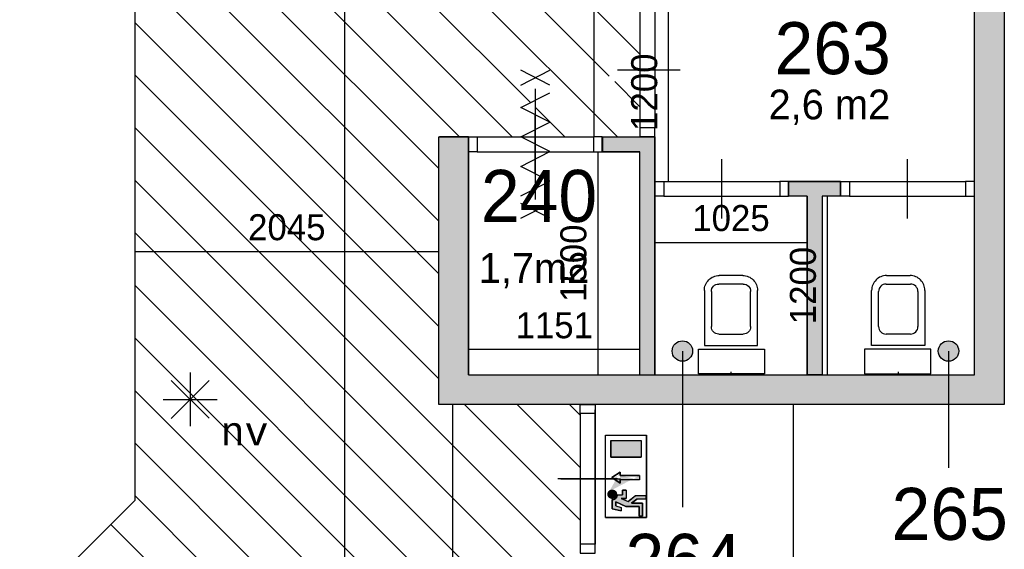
# Model space of a CAD drawing. Extents: x 393774 to 561444, y -100020 to -6220.
# Tile 25 of 47: x 543127 to 549745, y -75792 to -72230. Entities that reach past the tile are written whole.
import ezdxf
from ezdxf.enums import TextEntityAlignment as Align

# ---------------------------------------------------------------- set-up
doc = ezdxf.new("R2010")
doc.units = 0
doc.header["$MEASUREMENT"] = 0
doc.header["$PDMODE"] = 35
doc.header["$PDSIZE"] = -0.5
doc.layers.get('0').update_dxf_attribs({"linetype": 'CONTINUOUS'})
doc.layers.get('DEFPOINTS').update_dxf_attribs({"linetype": 'CONTINUOUS'})
for name, color, linetype in [('AA$1A---_ARCEER', 252, 'CONTINUOUS'), ('AL22----_BINNENWAND', 252, 'CONTINUOUS'), ('AL32----_BINNENKOZIJN', 252, 'CONTINUOUS'), ('AL74----_INRSANITAIR', 252, 'CONTINUOUS'), ('AM$1A---_MAATVOERING', 252, 'CONTINUOUS'), ('Brandweer', 252, 'CONTINUOUS'), ('COMPARTIMENTERING', 252, 'CONTINUOUS'), ('LAYER01', 252, 'CONTINUOUS'), ('M2', 252, 'CONTINUOUS')]:
    doc.layers.add(name, color=color, linetype=linetype)
doc.styles.add('B-01', font='b-gbp')
doc.styles.add('MONOTXT', font='MONOTXT')
doc.dimstyles.new('BBA_STAND', dxfattribs={"dimtxt": 175, "dimasz": 1, "dimexe": 1, "dimexo": 0.001, "dimgap": 75, "dimtad": 1, "dimdec": 0, "dimzin": 0, "dimdsep": 46, "dimtxsty": 'B-01', "dimblk": 'NONE', "dimblk1": 'NONE', "dimblk2": 'PIJL1', "dimcen": 1, "dimse1": 1, "dimse2": 1, "dimclrd": 256, "dimclre": 1, "dimclrt": 256, "dimadec": 0, "dimazin": 0, "dimtfac": 1, "dimtdec": 0, "dimtmove": 0, "dimatfit": 0, "dimldrblk": 'PIJL1', "dimfxl": 1, "dimtolj": 1, "dimtzin": 0, "dimarcsym": 0})

# ---------------------------------------------------------------- blocks, each defined once
blk = doc.blocks.new('*D122')
at = {"layer": 'AM$1A---_MAATVOERING', "lineweight": -2, "transparency": 16777216}
blk.add_line((554648.9, -60370.1), (554648.9, -77370.1), dxfattribs=at)
at = {"layer": 'DEFPOINTS', "color": 0, "transparency": 16777216}
for p in [(553584.3, -60370.1), (548803.9, -77370.1), (554648.9, -77370.1)]:
    blk.add_point(p, dxfattribs=at)
at = {"layer": 'AM$1A---_MAATVOERING', "transparency": 16777216, "insert": (554486.4, -68870.1), "char_height": 175, "attachment_point": 5, "rotation": 90, "style": 'B-01'}
blk.add_mtext('\\A1;17000', dxfattribs=at)
blk = doc.blocks.new('_None')
blk = doc.blocks.new('PIJL1')
at = {"color": 1, "linetype": 'ByBlock'}
blk.add_line((0, 82.6), (0, -82.6), dxfattribs=at)
blk.add_solid([(-100, 16.7), (-100, -16.7), (0, 0)], dxfattribs=at)
blk = doc.blocks.new('*D126')
at = {"layer": 'AM$1A---_MAATVOERING', "lineweight": -2, "transparency": 16777216}
blk.add_line((548326.7, -74818.2), (548326.7, -77370.1), dxfattribs=at)
at = {"layer": 'DEFPOINTS', "color": 0, "transparency": 16777216}
for p in [(549358.7, -74818.2), (548326.7, -77370.1), (549358.7, -77370.1)]:
    blk.add_point(p, dxfattribs=at)
at = {"layer": 'AM$1A---_MAATVOERING', "transparency": 16777216, "insert": (548164.2, -76094.1), "char_height": 175, "attachment_point": 5, "rotation": 90, "style": 'B-01'}
blk.add_mtext('\\A1;2552', dxfattribs=at)
blk = doc.blocks.new('*D131')
at = {"layer": 'AM$1A---_MAATVOERING', "lineweight": -2, "transparency": 16777216}
blk.add_line((547295.3, -74449), (546144.3, -74449), dxfattribs=at)
at = {"layer": 'DEFPOINTS', "color": 0, "transparency": 16777216}
for p in [(546144.3, -74291.5), (546144.3, -74449), (547295.3, -74404.1)]:
    blk.add_point(p, dxfattribs=at)
at = {"layer": 'AM$1A---_MAATVOERING', "transparency": 16777216, "insert": (546719.8, -74286.5), "char_height": 175, "attachment_point": 5, "style": 'B-01'}
blk.add_mtext('\\A1;1151', dxfattribs=at)
blk = doc.blocks.new('*D132')
at = {"layer": 'AM$1A---_MAATVOERING', "lineweight": -2, "transparency": 16777216}
blk.add_line((547011.9, -73118.2), (547011.9, -74618.2), dxfattribs=at)
at = {"layer": 'DEFPOINTS', "color": 0, "transparency": 16777216}
for p in [(547169.8, -73118.2), (547011.9, -74618.2), (547169.8, -74618.2)]:
    blk.add_point(p, dxfattribs=at)
at = {"layer": 'AM$1A---_MAATVOERING', "transparency": 16777216, "insert": (546849.4, -73868.2), "char_height": 175, "attachment_point": 5, "rotation": 90, "style": 'B-01'}
blk.add_mtext('\\A1;1500', dxfattribs=at)
blk = doc.blocks.new('*D133')
at = {"layer": 'AM$1A---_MAATVOERING', "lineweight": -2, "transparency": 16777216}
blk.add_line((547395.3, -73728.1), (548419.8, -73728.1), dxfattribs=at)
at = {"layer": 'DEFPOINTS', "color": 0, "transparency": 16777216}
for p in [(548419.8, -73728.1), (547395.3, -74123.1), (548419.8, -74123.1)]:
    blk.add_point(p, dxfattribs=at)
at = {"layer": 'AM$1A---_MAATVOERING', "transparency": 16777216, "insert": (547907.6, -73565.6), "char_height": 175, "attachment_point": 5, "style": 'B-01'}
blk.add_mtext('\\A1;1025', dxfattribs=at)
blk = doc.blocks.new('*D134')
at = {"layer": 'AM$1A---_MAATVOERING', "lineweight": -2, "transparency": 16777216}
blk.add_line((548554.8, -73418.2), (548554.8, -74618.2), dxfattribs=at)
at = {"layer": 'DEFPOINTS', "color": 0, "transparency": 16777216}
for p in [(548617.1, -73418.2), (548554.8, -74618.2), (548617.1, -74618.2)]:
    blk.add_point(p, dxfattribs=at)
at = {"layer": 'AM$1A---_MAATVOERING', "transparency": 16777216, "insert": (548392.3, -74018.2), "char_height": 175, "attachment_point": 5, "rotation": 90, "style": 'B-01'}
blk.add_mtext('\\A1;1200', dxfattribs=at)
blk = doc.blocks.new('*D135')
at = {"layer": 'AM$1A---_MAATVOERING', "lineweight": -2, "transparency": 16777216}
blk.add_line((547487.9, -73318.2), (547487.9, -72118.2), dxfattribs=at)
at = {"layer": 'DEFPOINTS', "color": 0, "transparency": 16777216}
for p in [(547487.9, -72118.2), (548469.3, -72118.2), (548469.8, -73318.2)]:
    blk.add_point(p, dxfattribs=at)
at = {"layer": 'AM$1A---_MAATVOERING', "transparency": 16777216, "insert": (547325.4, -72718.2), "char_height": 175, "attachment_point": 5, "rotation": 90, "style": 'B-01'}
blk.add_mtext('\\A1;1200', dxfattribs=at)
blk = doc.blocks.new('*D160')
at = {"layer": 'AM$1A---_MAATVOERING', "lineweight": -2, "transparency": 16777216}
blk.add_line((546985.1, -70818.2), (546985.1, -73018.2), dxfattribs=at)
at = {"layer": 'DEFPOINTS', "color": 0, "transparency": 16777216}
for p in [(546991.4, -70818.2), (546985.1, -73018.2), (546993.9, -73018.2)]:
    blk.add_point(p, dxfattribs=at)
at = {"layer": 'AM$1A---_MAATVOERING', "transparency": 16777216, "insert": (546822.6, -71918.2), "char_height": 175, "attachment_point": 5, "rotation": 90, "style": 'B-01'}
blk.add_mtext('\\A1;2200', dxfattribs=at)
blk = doc.blocks.new('*D161')
at = {"layer": 'AM$1A---_MAATVOERING', "lineweight": -2, "transparency": 16777216}
blk.add_line((546038, -79170.1), (546038, -74818.2), dxfattribs=at)
at = {"layer": 'DEFPOINTS', "color": 0, "transparency": 16777216}
for p in [(545944.3, -74818.2), (546038, -74818.2), (545594.3, -79170.1)]:
    blk.add_point(p, dxfattribs=at)
at = {"layer": 'AM$1A---_MAATVOERING', "transparency": 16777216, "insert": (545875.5, -76994.1), "char_height": 175, "attachment_point": 5, "rotation": 90, "style": 'B-01'}
blk.add_mtext('\\A1;4352', dxfattribs=at)
blk = doc.blocks.new('*D166')
at = {"layer": 'AM$1A---_MAATVOERING', "lineweight": -2, "transparency": 16777216}
blk.add_line((543899.7, -73789.8), (545944.3, -73789.8), dxfattribs=at)
at = {"layer": 'DEFPOINTS', "color": 0, "transparency": 16777216}
for p in [(543899.7, -73715.3), (545944.3, -73715.3), (545944.3, -73789.8)]:
    blk.add_point(p, dxfattribs=at)
at = {"layer": 'AM$1A---_MAATVOERING', "transparency": 16777216, "insert": (544922, -73627.3), "char_height": 175, "attachment_point": 5, "style": 'B-01'}
blk.add_mtext('\\A1;2045', dxfattribs=at)
blk = doc.blocks.new('*D175')
at = {"layer": 'AM$1A---_MAATVOERING', "lineweight": -2, "transparency": 16777216}
blk.add_line((545309.3, -63920.1), (545309.3, -79170.1), dxfattribs=at)
at = {"layer": 'DEFPOINTS', "color": 0, "transparency": 16777216}
for p in [(544125.1, -63920.1), (544125.1, -79170.1), (545309.3, -79170.1)]:
    blk.add_point(p, dxfattribs=at)
at = {"layer": 'AM$1A---_MAATVOERING', "transparency": 16777216, "insert": (545146.8, -71545.1), "char_height": 175, "attachment_point": 5, "rotation": 90, "style": 'B-01'}
blk.add_mtext('\\A1;15250', dxfattribs=at)

msp = doc.modelspace()

# ---------------------------------------------------------------- hatches: boundary and pattern name
at = {"layer": 'AA$1A---_ARCEER'}
h = msp.add_hatch(color=256, dxfattribs=at)
h.paths.add_polyline_path([(549744.3, -70247.2), (549744.3, -69154.3), (549544.3, -69154.3), (549544.3, -70247.2)])
h.paths.add_polyline_path([(549744.3, -69154.3), (549744.3, -68870.1), (549544.3, -68870.1), (549339.3, -68870.1), (549339.3, -68970.1), (549544.3, -68970.1), (549544.3, -69154.3)])
h.paths.add_polyline_path([(549744.3, -74818.2), (549744.3, -70247.2), (549544.3, -70247.2), (549544.3, -72018.2), (549544.3, -72018.2), (549544.3, -72118.2), (549544.3, -72118.2), (549544.3, -74618.2), (549370, -74618.2), (549370, -74818.2)])
h.paths.add_polyline_path([(549370, -74818.2), (549370, -74618.2), (548519.8, -74618.2), (548519.8, -74618.2), (548419.8, -74618.2), (548419.8, -74618.2), (547581.2, -74618.2), (547581.2, -74818.2)])
h.paths.add_polyline_path([(547581.2, -74818.2), (547581.2, -74618.2), (546144.3, -74618.2), (546144.3, -73118.2), (546142.3, -73118.2), (546142.3, -73018.2), (545949.3, -73018.2), (545949.3, -73018.2), (545944.3, -73018.2), (545944.3, -74818.2)])
for points in [[(547395.3, -74618.2), (547395.3, -73018.2), (547295.3, -73018.2), (547044.3, -73018.2), (547044.3, -73118.2), (547295.3, -73118.2), (547295.3, -74618.2)], [(548519.8, -74618.2), (548519.8, -73418.2), (548644.3, -73418.2), (548644.3, -73318.2), (548295.3, -73318.2), (548295.3, -73418.2), (548419.8, -73418.2), (548419.8, -74618.2)]]:
    msp.add_hatch(color=256, dxfattribs=at).paths.add_polyline_path(points)
at = {"layer": 'Brandweer'}
h = msp.add_hatch(color=256, dxfattribs=at)
h.paths.add_polyline_path([(547303.7, -75172), (547100.3, -75172), (547100.3, -75061.1), (547303.7, -75061.1)])
h.paths.add_polyline_path([(547291.6, -75296), (547291.6, -75323.8), (547162.1, -75323.8), (547162.1, -75346.9), (547106.6, -75309.9), (547162.1, -75272.9), (547162.1, -75296)], flags=17)
h.paths.add_polyline_path([(547109.5, -75457.9), (547116.2, -75457.2), (547126.1, -75453.8), (547131.6, -75450.3), (547135.6, -75446.8), (547140.3, -75440.7), (547143.4, -75434.3), (547144.8, -75429.4), (547145.7, -75426.4), (547178.9, -75426.4), (547178.9, -75394), (547202, -75394), (547202, -75449.5), (547168.4, -75449.5), (547215.5, -75470.9), (547266.7, -75431), (547336.1, -75431), (547336.1, -75454.1), (547274.7, -75454.1), (547239, -75481.9), (547313, -75481.9), (547313, -75569.7), (547289.8, -75569.7), (547289.8, -75505), (547201.1, -75505), (547132.6, -75473.9), (547132.6, -75500.8), (547169.6, -75510), (547169.6, -75533.9), (547109.5, -75518.8)])
edge = h.paths.add_edge_path()
edge.add_line((547291.6, -75296), (547162.1, -75296))
edge.add_line((547291.6, -75323.8), (547162.1, -75323.8))
edge.add_line((547106.6, -75309.9), (547162.1, -75346.9))
edge.add_line((547162.1, -75346.9), (547162.1, -75323.8))
edge.add_line((547162.1, -75272.9), (547106.6, -75309.9))
edge.add_line((547162.1, -75296), (547162.1, -75272.9))
edge.add_line((547089.9, -75402.1), (547090.9, -75401.2))
edge.add_line((547090.9, -75401.2), (547091.9, -75400.3))
edge.add_line((547091.9, -75400.3), (547093, -75399.5))
edge.add_line((547093, -75399.5), (547094.1, -75398.7))
edge.add_line((547094.1, -75398.7), (547095.2, -75398))
edge.add_line((547095.2, -75398), (547096.4, -75397.3))
edge.add_line((547096.4, -75397.3), (547097.6, -75396.7))
edge.add_line((547097.6, -75396.7), (547098.9, -75396.1))
edge.add_line((547098.9, -75396.1), (547100.2, -75395.6))
edge.add_line((547100.2, -75395.6), (547101.4, -75395.2))
edge.add_line((547101.4, -75395.2), (547102.8, -75394.8))
edge.add_line((547102.8, -75394.8), (547104.1, -75394.5))
edge.add_line((547104.1, -75394.5), (547105.4, -75394.3))
edge.add_line((547105.4, -75394.3), (547106.8, -75394.1))
edge.add_line((547106.8, -75394.1), (547108.1, -75394))
edge.add_line((547108.1, -75394), (547109.5, -75394))
edge.add_line((547109.5, -75394), (547110.9, -75394))
edge.add_line((547110.9, -75394), (547112.2, -75394.1))
edge.add_line((547112.2, -75394.1), (547113.6, -75394.3))
edge.add_line((547113.6, -75394.3), (547114.9, -75394.5))
edge.add_line((547114.9, -75394.5), (547116.2, -75394.8))
edge.add_line((547116.2, -75394.8), (547117.6, -75395.2))
edge.add_line((547117.6, -75395.2), (547118.8, -75395.6))
edge.add_line((547118.8, -75395.6), (547120.1, -75396.1))
edge.add_line((547120.1, -75396.1), (547121.4, -75396.7))
edge.add_line((547121.4, -75396.7), (547122.6, -75397.3))
edge.add_line((547122.6, -75397.3), (547123.8, -75398))
edge.add_line((547123.8, -75398), (547124.9, -75398.7))
edge.add_line((547124.9, -75398.7), (547126, -75399.5))
edge.add_line((547126, -75399.5), (547127.1, -75400.3))
edge.add_line((547127.1, -75400.3), (547128.1, -75401.2))
edge.add_line((547128.1, -75401.2), (547129.1, -75402.1))
edge.add_line((547129.1, -75402.1), (547130.1, -75403.1))
edge.add_line((547130.1, -75403.1), (547130.9, -75404.1))
edge.add_line((547130.9, -75404.1), (547131.8, -75405.2))
edge.add_line((547131.8, -75405.2), (547132.6, -75406.3))
edge.add_line((547132.6, -75406.3), (547133.3, -75407.5))
edge.add_line((547133.3, -75407.5), (547134, -75408.7))
edge.add_line((547134, -75408.7), (547134.6, -75409.9))
edge.add_line((547134.6, -75409.9), (547135.1, -75411.1))
edge.add_line((547135.1, -75411.1), (547135.6, -75412.4))
edge.add_line((547135.6, -75412.4), (547136, -75413.7))
edge.add_line((547136, -75413.7), (547136.4, -75415))
edge.add_line((547136.4, -75415), (547136.7, -75416.3))
edge.add_line((547136.7, -75416.3), (547136.9, -75417.7))
edge.add_line((547136.9, -75417.7), (547137.1, -75419))
edge.add_line((547137.1, -75419), (547137.2, -75420.4))
edge.add_line((547137.2, -75420.4), (547137.2, -75421.7))
edge.add_line((547137.2, -75421.7), (547137.2, -75423.1))
edge.add_line((547137.2, -75423.1), (547137.1, -75424.5))
edge.add_line((547137.1, -75424.5), (547136.9, -75425.8))
edge.add_line((547136.9, -75425.8), (547136.7, -75427.2))
edge.add_line((547136.7, -75427.2), (547136.4, -75428.5))
edge.add_line((547136.4, -75428.5), (547136, -75429.8))
edge.add_line((547136, -75429.8), (547135.6, -75431.1))
edge.add_line((547135.6, -75431.1), (547135.1, -75432.4))
edge.add_line((547135.1, -75432.4), (547134.6, -75433.6))
edge.add_line((547134.6, -75433.6), (547134, -75434.8))
edge.add_line((547134, -75434.8), (547133.3, -75436))
edge.add_line((547133.3, -75436), (547132.6, -75437.2))
edge.add_line((547132.6, -75437.2), (547131.8, -75438.3))
edge.add_line((547131.8, -75438.3), (547130.9, -75439.3))
edge.add_line((547130.9, -75439.3), (547130.1, -75440.4))
edge.add_line((547130.1, -75440.4), (547129.1, -75441.4))
edge.add_line((547129.1, -75441.4), (547128.1, -75442.3))
edge.add_line((547128.1, -75442.3), (547127.1, -75443.2))
edge.add_line((547127.1, -75443.2), (547126, -75444))
edge.add_line((547126, -75444), (547124.9, -75444.8))
edge.add_line((547124.9, -75444.8), (547123.8, -75445.5))
edge.add_line((547123.8, -75445.5), (547122.6, -75446.2))
edge.add_line((547122.6, -75446.2), (547121.4, -75446.8))
edge.add_line((547121.4, -75446.8), (547120.1, -75447.4))
edge.add_line((547120.1, -75447.4), (547118.8, -75447.9))
edge.add_line((547118.8, -75447.9), (547117.6, -75448.3))
edge.add_line((547117.6, -75448.3), (547116.2, -75448.7))
edge.add_line((547116.2, -75448.7), (547114.9, -75449))
edge.add_line((547114.9, -75449), (547113.6, -75449.2))
edge.add_line((547113.6, -75449.2), (547112.2, -75449.4))
edge.add_line((547112.2, -75449.4), (547110.9, -75449.5))
edge.add_line((547110.9, -75449.5), (547109.5, -75449.5))
edge.add_line((547109.5, -75449.5), (547108.1, -75449.5))
edge.add_line((547108.1, -75449.5), (547106.8, -75449.4))
edge.add_line((547106.8, -75449.4), (547105.4, -75449.2))
edge.add_line((547105.4, -75449.2), (547104.1, -75449))
edge.add_line((547104.1, -75449), (547102.8, -75448.7))
edge.add_line((547102.8, -75448.7), (547101.4, -75448.3))
edge.add_line((547101.4, -75448.3), (547100.2, -75447.9))
edge.add_line((547100.2, -75447.9), (547098.9, -75447.4))
edge.add_line((547098.9, -75447.4), (547097.6, -75446.8))
edge.add_line((547097.6, -75446.8), (547096.4, -75446.2))
edge.add_line((547096.4, -75446.2), (547095.2, -75445.5))
edge.add_line((547095.2, -75445.5), (547094.1, -75444.8))
edge.add_line((547094.1, -75444.8), (547093, -75444))
edge.add_line((547093, -75444), (547091.9, -75443.2))
edge.add_line((547091.9, -75443.2), (547090.9, -75442.3))
edge.add_line((547090.9, -75442.3), (547089.9, -75441.4))
edge.add_line((547089.9, -75441.4), (547088.9, -75440.4))
edge.add_line((547088.9, -75440.4), (547088.1, -75439.3))
edge.add_line((547088.1, -75439.3), (547087.2, -75438.3))
edge.add_line((547087.2, -75438.3), (547086.4, -75437.2))
edge.add_line((547086.4, -75437.2), (547085.7, -75436))
edge.add_line((547085.7, -75436), (547085, -75434.8))
edge.add_line((547085, -75434.8), (547084.4, -75433.6))
edge.add_line((547084.4, -75433.6), (547083.9, -75432.4))
edge.add_line((547083.9, -75432.4), (547083.4, -75431.1))
edge.add_line((547083.4, -75431.1), (547082.9, -75429.8))
edge.add_line((547082.9, -75429.8), (547082.6, -75428.5))
edge.add_line((547082.6, -75428.5), (547082.3, -75427.2))
edge.add_line((547082.3, -75427.2), (547082.1, -75425.8))
edge.add_line((547082.1, -75425.8), (547081.9, -75424.5))
edge.add_line((547081.9, -75424.5), (547081.8, -75423.1))
edge.add_line((547081.8, -75423.1), (547081.8, -75421.7))
edge.add_line((547081.8, -75421.7), (547081.8, -75420.4))
edge.add_line((547081.8, -75420.4), (547081.9, -75419))
edge.add_line((547081.9, -75419), (547082.1, -75417.7))
edge.add_line((547082.1, -75417.7), (547082.3, -75416.3))
edge.add_line((547082.3, -75416.3), (547082.6, -75415))
edge.add_line((547082.6, -75415), (547082.9, -75413.7))
edge.add_line((547082.9, -75413.7), (547083.4, -75412.4))
edge.add_line((547083.4, -75412.4), (547083.9, -75411.1))
edge.add_line((547083.9, -75411.1), (547084.4, -75409.9))
edge.add_line((547084.4, -75409.9), (547085, -75408.7))
edge.add_line((547085, -75408.7), (547085.7, -75407.5))
edge.add_line((547085.7, -75407.5), (547086.4, -75406.3))
edge.add_line((547086.4, -75406.3), (547087.2, -75405.2))
edge.add_line((547087.2, -75405.2), (547088.1, -75404.1))
edge.add_line((547088.1, -75404.1), (547088.9, -75403.1))
edge.add_line((547088.9, -75403.1), (547089.9, -75402.1))
h = msp.add_hatch(color=256, dxfattribs=at)
h.paths.add_polyline_path([(547134.6, -75433.5), (547134.7, -75433.4), (547136.2, -75429.3), (547136.2, -75429.1), (547137.2, -75423.2), (547137.2, -75423.1), (547136.7, -75416.5), (547136.7, -75416.4), (547135.5, -75412.2), (547135.5, -75412), (547133.5, -75407.8), (547133.4, -75407.6), (547131.6, -75404.9), (547131.5, -75404.8), (547127.4, -75400.5), (547127.3, -75400.5), (547123.1, -75397.6), (547122.9, -75397.5), (547121.9, -75397), (547112.8, -75415), (547102.6, -75395), (547100.5, -75395.5), (547100.3, -75395.6), (547096.2, -75397.4), (547096, -75397.5), (547092.6, -75399.7), (547092.4, -75399.9), (547089.2, -75402.8), (547089.1, -75403), (547087.4, -75404.9), (547087.3, -75405.1), (547085.6, -75407.6), (547085.5, -75407.8), (547084.5, -75409.7), (547084.5, -75409.8), (547082.9, -75413.8), (547082.9, -75413.9), (547081.8, -75420), (547081.8, -75420.1), (547082.3, -75427.4), (547082.4, -75427.5), (547084.2, -75433), (547084.2, -75433.2), (547086.3, -75436.9), (547086.3, -75437), (547089.2, -75440.6), (547089.4, -75440.8), (547091.7, -75443), (547091.8, -75443.1), (547095.6, -75445.7), (547095.7, -75445.8), (547100.7, -75448.1), (547100.9, -75448.1), (547105.4, -75449.2), (547108.2, -75449.5), (547108.2, -75449.5), (547112.7, -75449.3), (547112.9, -75449.3), (547115.5, -75448.8), (547115.6, -75448.8), (547119.7, -75447.5), (547119.9, -75447.5), (547123, -75446), (547123.2, -75445.9), (547127, -75443.2), (547130.4, -75440), (547130.5, -75439.8), (547132.8, -75436.8), (547132.9, -75436.6)])
h.paths.add_polyline_path([(547121.9, -75397), (547119.7, -75395.9), (547119.5, -75395.9), (547114, -75394.4), (547113.8, -75394.3), (547110.5, -75394), (547110.2, -75394), (547106.3, -75394.2), (547106, -75394.2), (547102.6, -75395), (547112.8, -75415)])
at = {"layer": 'LAYER01'}
for points in [[(547581.2, -74527.6, 1), (547581.2, -74390, 1)], [(549370, -74527.6, 1), (549370, -74390, 1)]]:
    msp.add_hatch(color=256, dxfattribs=at).paths.add_polyline_path(points)

# ---------------------------------------------------------------- linework, layer by layer
at = {"layer": 'AA$1A---_ARCEER'}
for p, q in [((543899.7, -69066.3), (547295.4, -72462)), ((543899.7, -69419.8), (547089.3, -72609.4)), ((543899.7, -69773.4), (547144.6, -73018.2)), ((543899.7, -70126.9), (546560.4, -72787.6)), ((543899.7, -70480.5), (546437.5, -73018.2)), ((543899.7, -70834), (546083.9, -73018.2)), ((543899.7, -71187.6), (545944.3, -73232.2)), ((543899.7, -71541.2), (545944.3, -73585.7)), ((543899.7, -71894.7), (545944.3, -73939.3)), ((543899.7, -72248.3), (545944.3, -74292.8)), ((543899.7, -72601.8), (545944.3, -74646.4)), ((547127, -72647.1), (547295.5, -72815.6)), ((546592.4, -72819.6), (546791, -73018.2)), ((543899.7, -72955.4), (546894.3, -75949.9)), ((543899.7, -73308.9), (546894.3, -76303.5)), ((543899.7, -73662.5), (546894.3, -76657)), ((543899.7, -74016), (546894.3, -77010.6)), ((543899.7, -74369.6), (546894.3, -77364.1)), ((543899.7, -74723.1), (546894.3, -77717.7)), ((546116.1, -74818.2), (546894.5, -75596.6)), ((546469.7, -74818.2), (546894.4, -75242.9)), ((546823.2, -74818.2), (546894.3, -74889.3)), ((543899.7, -75076.7), (546894.3, -78071.2)), ((543899.7, -75430.2), (546894.3, -78424.8)), ((543740.1, -75624.2), (546894.3, -78778.4))]:
    msp.add_line(p, q, dxfattribs=at)
at = {"layer": 'AL22----_BINNENWAND'}
for points in [[(543899.7, -66920.1), (543899.7, -75464.6)], [(549744.3, -68870.1), (549744.3, -74818.2)], [(549544.3, -74618.2), (549544.3, -68970.1)], [(545944.3, -74818.2), (545944.3, -73018.2)], [(545944.3, -74818.2), (545944.3, -73018.2)], [(545944.3, -74818.2), (545944.3, -73018.2)], [(545944.3, -73018.2), (546144.3, -73018.2)], [(546144.3, -73018.2), (545949.3, -73018.2)], [(546144.3, -73018.2), (545949.3, -73018.2)], [(546144.3, -73018.2), (546144.3, -74618.2)], [(546144.3, -74618.2), (546144.3, -73018.2)], [(546144.3, -74618.2), (546144.3, -73018.2)], [(546144.3, -73018.2), (546144.3, -73118.2)], [(546144.3, -73018.2), (546144.3, -73118.2)], [(547044.3, -73018.2), (547295.3, -73018.2)], [(547044.3, -73018.2), (547295.3, -73018.2)], [(547044.3, -73018.2), (547295.3, -73018.2)], [(547044.3, -73118.2), (547044.3, -73018.2)], [(547044.3, -73018.2), (547044.3, -73118.2)], [(547044.3, -73018.2), (547044.3, -73118.2)], [(547295.3, -73018.2), (547395.3, -73018.2)], [(547395.3, -73018.2), (547295.3, -73018.2)], [(547395.3, -73018.2), (547295.3, -73018.2)], [(547395.3, -73018.2), (547395.3, -74618.2)], [(547395.3, -73318.2), (547395.3, -73018.2)], [(547395.3, -73318.2), (547395.3, -73018.2)], [(547295.3, -73118.2), (547044.3, -73118.2)], [(547044.3, -73118.2), (547295.3, -73118.2)], [(547044.3, -73118.2), (547295.3, -73118.2)], [(547295.3, -74618.2), (547295.3, -73118.2)], [(548295.3, -73318.2), (548644.3, -73318.2)], [(548644.3, -73318.2), (548295.3, -73318.2)], [(548644.3, -73318.2), (548295.3, -73318.2)], [(548295.3, -73418.2), (548295.3, -73318.2)], [(548295.3, -73318.2), (548295.3, -73418.2)], [(548295.3, -73318.2), (548295.3, -73418.2)], [(548644.3, -73318.2), (548644.3, -73418.2)], [(548644.3, -73318.2), (548644.3, -73418.2)], [(548644.3, -73318.2), (548644.3, -73418.2)], [(549544.3, -73418.2), (549544.3, -73318.2)], [(549544.3, -73418.2), (549544.3, -73318.2)], [(547395.3, -74618.2), (547395.3, -73418.2)], [(547395.3, -74618.2), (547395.3, -73418.2)], [(548419.8, -73418.2), (548295.3, -73418.2)], [(548419.8, -73418.2), (548295.3, -73418.2)], [(548419.8, -74618.2), (548419.8, -73418.2)], [(548419.8, -73418.2), (548419.8, -74618.2)], [(548419.8, -73418.2), (548419.8, -74618.2)], [(548519.8, -73418.2), (548519.8, -74618.2)], [(548519.8, -73418.2), (548519.8, -74618.2)], [(548519.8, -73418.2), (548519.8, -74618.2)], [(548644.3, -73418.2), (548519.8, -73418.2)], [(548644.3, -73418.2), (548519.8, -73418.2)], [(546144.3, -74618.2), (549544.3, -74618.2)], [(548519.8, -74618.2), (548419.8, -74618.2)], [(548519.8, -74618.2), (548419.8, -74618.2)], [(548519.8, -74618.2), (548419.8, -74618.2)], [(549744.3, -74718.2), (549744.3, -74818.2)], [(549744.3, -74818.2), (545944.3, -74818.2)], [(542244.3, -77120.1), (543899.7, -75464.6)]]:
    msp.add_lwpolyline(points, dxfattribs=at)
at = {"layer": 'AL32----_BINNENKOZIJN'}
for points in [[(547295.3, -72178.2), (547295.6, -72958.5)], [(547395.3, -72178.2), (547395.3, -72958.5)], [(547145.3, -72568.4), (547345.3, -72568.4), (547545.3, -72568.4)], [(547165.3, -72568.4), (547365.3, -72568.4), (547565.3, -72568.4)], [(546592.4, -73268.2), (546592.4, -73068.2), (546592.4, -72868.2)], [(546592.4, -72868.2), (546592.4, -73068.2), (546592.4, -73268.2)], [(546592.4, -73268.2), (546592.4, -73068.2), (546592.4, -72868.2)], [(546202.3, -73018.2), (546982.5, -73018.2)], [(546202.3, -73118.2), (546982.5, -73118)], [(547845.4, -73568.2), (547845.4, -73368.2), (547845.4, -73168.2)], [(549094.4, -73568.2), (549094.4, -73368.2), (549094.4, -73168.2)], [(547455.3, -73318.2), (548235.6, -73318.2)], [(548704.3, -73318.2), (549484.6, -73318.2)], [(547455.3, -73418.2), (548235.6, -73418)], [(548704.3, -73418.2), (549484.6, -73418)], [(546894.3, -74878.2), (546894.5, -75758.5)], [(546994.3, -75783.2), (546994.3, -74853.2)], [(546994.3, -75783.2), (546994.3, -74853.2)], [(546994.3, -74878.2), (546994.3, -75758.5)], [(547144.3, -75318.3), (546944.3, -75318.3), (546744.3, -75318.3)], [(546764.3, -75318.2), (546964.3, -75318.2), (547164.3, -75318.2)]]:
    msp.add_lwpolyline(points, dxfattribs=at)
for points in [[(547395.3, -73018.2), (547395.3, -72958.5), (547295.6, -72958.5), (547295.6, -73018.2)], [(546142.3, -73018.2), (546202.3, -73018.2), (546202.3, -73118.2), (546142.3, -73118.2)], [(547042.3, -73018.2), (546982.5, -73018.2), (546982.5, -73118), (547042.3, -73118)], [(547395.3, -73318.2), (547455.3, -73318.2), (547455.3, -73418.2), (547395.3, -73418.2)], [(548295.3, -73318.2), (548235.6, -73318.2), (548235.6, -73418), (548295.3, -73418)], [(548644.3, -73318.2), (548704.3, -73318.2), (548704.3, -73418.2), (548644.3, -73418.2)], [(549544.3, -73318.2), (549484.6, -73318.2), (549484.6, -73418), (549544.3, -73418)], [(546994.3, -74818.2), (546994.3, -74878.2), (546894.3, -74878.2), (546894.3, -74818.2)], [(546994.3, -75818.2), (546994.3, -75758.5), (546894.5, -75758.5), (546894.5, -75818.2)]]:
    msp.add_lwpolyline(points, close=True, dxfattribs=at)
at = {"layer": 'AL74----_INRSANITAIR'}
for points in [[(547728.6, -74051.2, -0.414214), (547828.6, -73951.2)], [(547728.6, -74051.2, -0.414214), (547828.6, -73951.2)], [(547986.6, -73951.2, -0.414214), (548086.6, -74051.2)], [(547986.6, -73951.2, -0.414214), (548086.6, -74051.2)], [(548953.1, -73951.2, 0.414214), (548853.1, -74051.2)], [(548953.1, -73951.2, 0.414214), (548853.1, -74051.2)], [(549211.1, -74051.2, 0.414214), (549111.1, -73951.2)], [(549211.1, -74051.2, 0.414214), (549111.1, -73951.2)], [(547775.6, -74058.2, -0.414214), (547825.6, -74008.2)], [(547775.6, -74058.2, -0.414214), (547825.6, -74008.2)], [(547989.6, -74008.2, -0.414214), (548039.6, -74058.2)], [(547989.6, -74008.2, -0.414214), (548039.6, -74058.2)], [(548950.1, -74008.2, 0.414214), (548900.1, -74058.2)], [(548950.1, -74008.2, 0.414214), (548900.1, -74058.2)], [(549164.1, -74058.2, 0.414214), (549114.1, -74008.2)], [(549164.1, -74058.2, 0.414214), (549114.1, -74008.2)], [(547825.6, -74344.2, -0.414214), (547775.6, -74294.2)], [(547825.6, -74344.2, -0.414214), (547775.6, -74294.2)], [(548039.6, -74294.2, -0.414213), (547989.6, -74344.2)], [(548039.6, -74294.2, -0.414213), (547989.6, -74344.2)], [(548900.1, -74294.2, 0.414213), (548950.1, -74344.2)], [(548900.1, -74294.2, 0.414213), (548950.1, -74344.2)], [(549114.1, -74344.2, 0.414214), (549164.1, -74294.2)], [(549114.1, -74344.2, 0.414214), (549164.1, -74294.2)]]:
    msp.add_lwpolyline(points, format="xyb", dxfattribs=at)
for points in [[(547986.6, -73951.2), (547828.6, -73951.2)], [(547986.6, -73951.2), (547828.6, -73951.2)], [(548953.1, -73951.2), (549111.1, -73951.2)], [(548953.1, -73951.2), (549111.1, -73951.2)], [(547728.6, -74421.2), (548086.6, -74421.2), (548086.6, -74051.2)], [(547728.6, -74421.2), (548086.6, -74421.2), (548086.6, -74051.2)], [(547728.6, -74051.2), (547728.6, -74421.2)], [(547728.6, -74051.2), (547728.6, -74421.2)], [(547989.6, -74008.2), (547825.6, -74008.2)], [(547989.6, -74008.2), (547825.6, -74008.2)], [(549211.1, -74421.2), (548853.1, -74421.2), (548853.1, -74051.2)], [(549211.1, -74421.2), (548853.1, -74421.2), (548853.1, -74051.2)], [(548950.1, -74008.2), (549114.1, -74008.2)], [(548950.1, -74008.2), (549114.1, -74008.2)], [(549211.1, -74051.2), (549211.1, -74421.2)], [(549211.1, -74051.2), (549211.1, -74421.2)], [(547775.6, -74058.2), (547775.6, -74294.2)], [(547775.6, -74058.2), (547775.6, -74294.2)], [(548039.6, -74294.2), (548039.6, -74058.2)], [(548039.6, -74294.2), (548039.6, -74058.2)], [(548900.1, -74294.2), (548900.1, -74058.2)], [(548900.1, -74294.2), (548900.1, -74058.2)], [(549164.1, -74058.2), (549164.1, -74294.2)], [(549164.1, -74058.2), (549164.1, -74294.2)], [(547825.6, -74344.2), (547989.6, -74344.2)], [(547825.6, -74344.2), (547989.6, -74344.2)], [(549114.1, -74344.2), (548950.1, -74344.2)], [(549114.1, -74344.2), (548950.1, -74344.2)], [(547907.6, -74598.2), (547907.6, -74618.2)], [(547907.6, -74598.2), (547907.6, -74618.2)], [(549032.1, -74598.2), (549032.1, -74618.2)], [(549032.1, -74598.2), (549032.1, -74618.2)]]:
    msp.add_lwpolyline(points, dxfattribs=at)
for points in [[(547689.6, -74446.2), (548133.6, -74446.2), (548133.6, -74611.2), (547689.6, -74611.2)], [(547689.6, -74446.2), (548133.6, -74446.2), (548133.6, -74611.2), (547689.6, -74611.2)], [(549250.1, -74446.2), (548806.1, -74446.2), (548806.1, -74611.2), (549250.1, -74611.2)], [(549250.1, -74446.2), (548806.1, -74446.2), (548806.1, -74611.2), (549250.1, -74611.2)]]:
    msp.add_lwpolyline(points, close=True, dxfattribs=at)
at = {"layer": 'Brandweer'}
for p, q in [((544272.4, -74604, 2600), (544272.4, -74963.8, 2600)), ((544145.2, -74656.7, 2600), (544399.6, -74911.1, 2600)), ((544145.2, -74912.4, 2600), (544400.9, -74656.7, 2600)), ((544091.6, -74784.8, 2600), (544453.2, -74784.8, 2600)), ((547063.3, -75024.1), (547340.7, -75024.1)), ((547340.7, -75579), (547340.7, -75024.1)), ((547100.3, -75061.1), (547100.3, -75172)), ((547100.3, -75061.1), (547303.7, -75061.1)), ((547303.7, -75061.1), (547303.7, -75172)), ((547100.3, -75172), (547303.7, -75172)), ((547162.1, -75272.9), (547106.6, -75309.9)), ((547106.6, -75309.9), (547162.1, -75346.9)), ((547162.1, -75296), (547162.1, -75272.9)), ((547291.6, -75296), (547162.1, -75296)), ((547162.1, -75346.9), (547162.1, -75323.8)), ((547291.6, -75323.8), (547162.1, -75323.8)), ((547145.3, -75426.4), (547178.9, -75426.4)), ((547178.9, -75394), (547178.9, -75426.4)), ((547202, -75394), (547178.9, -75394)), ((547202, -75394), (547202, -75449.5)), ((547215.3, -75471), (547266.7, -75431)), ((547266.7, -75431), (547336.1, -75431)), ((547336.1, -75431), (547336.1, -75454.1)), ((547109.5, -75457.9), (547109.5, -75518.8)), ((547132.6, -75500.8), (547132.6, -75473.9)), ((547132.6, -75473.9), (547201.1, -75505)), ((547132.6, -75500.8), (547169.6, -75510)), ((547168.4, -75449.5), (547202, -75449.5)), ((547168.4, -75449.5), (547215.5, -75470.9)), ((547169.6, -75510), (547169.6, -75533.9)), ((547201.1, -75505), (547289.8, -75505)), ((547239, -75481.9), (547274.7, -75454.1)), ((547313, -75481.9), (547239, -75481.9)), ((547336.1, -75454.1), (547274.7, -75454.1)), ((547289.8, -75505), (547289.8, -75569.7)), ((547313, -75569.7), (547313, -75481.9)), ((547063.3, -75579), (547340.7, -75579)), ((547109.5, -75518.8), (547169.6, -75533.9)), ((547289.8, -75569.7), (547313, -75569.7))]:
    msp.add_line(p, q, dxfattribs=at)
for points in [[(546689.2, -72670.7), (546495.6, -72570.7)], [(546495.6, -72670.7), (546689.2, -72570.7)], [(546495.6, -73414.7), (546689.2, -73315.7), (546495.6, -73216.7), (546689.2, -73117.7), (546495.6, -73018.7), (546689.2, -72919.7), (546495.6, -72820.7), (546689.2, -72721.7)], [(546592.4, -72695.7), (546592.4, -73440.7)], [(546592.4, -72695.7), (546592.4, -73440.7)], [(546689.2, -73565.7), (546495.6, -73465.7)], [(546495.6, -73565.7), (546689.2, -73465.7)], [(547303.7, -75172), (547100.3, -75172), (547100.3, -75061.1), (547303.7, -75061.1), (547303.7, -75172)], [(547291.6, -75296), (547291.6, -75323.8), (547162.1, -75323.8), (547162.1, -75346.9), (547106.6, -75309.9), (547162.1, -75272.9), (547162.1, -75296), (547291.6, -75296)], [(547105.4, -75449.2), (547100.8, -75448.1), (547095.6, -75445.8), (547091.8, -75443.1), (547089.3, -75440.7), (547086.3, -75437), (547084.2, -75433.1), (547082.3, -75427.4), (547081.8, -75420.1), (547082.9, -75413.9), (547084.5, -75409.8), (547085.6, -75407.6), (547087.4, -75405), (547089.2, -75402.9), (547092.5, -75399.8), (547096.1, -75397.4), (547100.4, -75395.5), (547106.1, -75394.2), (547110.4, -75394), (547113.9, -75394.4), (547119.5, -75395.9), (547123, -75397.5), (547127.3, -75400.5), (547131.5, -75404.9), (547133.4, -75407.7), (547135.5, -75412.1), (547136.7, -75416.4), (547137.2, -75423.2), (547136.2, -75429.2), (547134.7, -75433.5), (547132.8, -75436.7), (547130.5, -75439.9), (547127, -75443.2), (547123.1, -75445.9), (547119.8, -75447.5), (547115.6, -75448.8), (547112.8, -75449.3), (547108.2, -75449.5), (547105.4, -75449.2)], [(547089.9, -75402.1), (547090.9, -75401.2), (547091.9, -75400.3), (547093, -75399.5), (547094.1, -75398.7), (547095.2, -75398), (547096.4, -75397.3), (547097.6, -75396.7), (547098.9, -75396.1), (547100.2, -75395.6), (547101.4, -75395.2), (547102.8, -75394.8), (547104.1, -75394.5), (547105.4, -75394.3), (547106.8, -75394.1), (547108.1, -75394), (547109.5, -75394), (547110.9, -75394), (547112.2, -75394.1), (547113.6, -75394.3), (547114.9, -75394.5), (547116.2, -75394.8), (547117.6, -75395.2), (547118.8, -75395.6), (547120.1, -75396.1), (547121.4, -75396.7), (547122.6, -75397.3), (547123.8, -75398), (547124.9, -75398.7), (547126, -75399.5), (547127.1, -75400.3), (547128.1, -75401.2), (547129.1, -75402.1), (547130.1, -75403.1), (547130.9, -75404.1), (547131.8, -75405.2), (547132.6, -75406.3), (547133.3, -75407.5), (547134, -75408.7), (547134.6, -75409.9), (547135.1, -75411.1), (547135.6, -75412.4), (547136, -75413.7), (547136.4, -75415), (547136.7, -75416.3), (547136.9, -75417.7), (547137.1, -75419), (547137.2, -75420.4), (547137.2, -75421.7), (547137.2, -75423.1), (547137.1, -75424.5), (547136.9, -75425.8), (547136.7, -75427.2), (547136.4, -75428.5), (547136, -75429.8), (547135.6, -75431.1), (547135.1, -75432.4), (547134.6, -75433.6), (547134, -75434.8), (547133.3, -75436), (547132.6, -75437.2), (547131.8, -75438.3), (547130.9, -75439.3), (547130.1, -75440.4), (547129.1, -75441.4), (547128.1, -75442.3), (547127.1, -75443.2), (547126, -75444), (547124.9, -75444.8), (547123.8, -75445.5), (547122.6, -75446.2), (547121.4, -75446.8), (547120.1, -75447.4), (547118.8, -75447.9), (547117.6, -75448.3), (547116.2, -75448.7), (547114.9, -75449), (547113.6, -75449.2), (547112.2, -75449.4), (547110.9, -75449.5), (547109.5, -75449.5), (547108.1, -75449.5), (547106.8, -75449.4), (547105.4, -75449.2), (547104.1, -75449), (547102.8, -75448.7), (547101.4, -75448.3), (547100.2, -75447.9), (547098.9, -75447.4), (547097.6, -75446.8), (547096.4, -75446.2), (547095.2, -75445.5), (547094.1, -75444.8), (547093, -75444), (547091.9, -75443.2), (547090.9, -75442.3), (547089.9, -75441.4), (547088.9, -75440.4), (547088.1, -75439.3), (547087.2, -75438.3), (547086.4, -75437.2), (547085.7, -75436), (547085, -75434.8), (547084.4, -75433.6), (547083.9, -75432.4), (547083.4, -75431.1), (547082.9, -75429.8), (547082.6, -75428.5), (547082.3, -75427.2), (547082.1, -75425.8), (547081.9, -75424.5), (547081.8, -75423.1), (547081.8, -75421.7), (547081.8, -75420.4), (547081.9, -75419), (547082.1, -75417.7), (547082.3, -75416.3), (547082.6, -75415), (547082.9, -75413.7), (547083.4, -75412.4), (547083.9, -75411.1), (547084.4, -75409.9), (547085, -75408.7), (547085.7, -75407.5), (547086.4, -75406.3), (547087.2, -75405.2), (547088.1, -75404.1), (547088.9, -75403.1), (547089.9, -75402.1)], [(547313, -75569.7), (547289.8, -75569.7), (547289.8, -75505), (547201.1, -75505), (547132.6, -75473.9), (547132.6, -75500.8), (547169.6, -75510), (547169.6, -75533.9), (547109.5, -75518.8), (547109.5, -75457.9), (547115.3, -75457.4), (547117.8, -75456.9), (547120.4, -75456.2), (547123.1, -75455.2), (547126.6, -75453.6), (547129.3, -75451.9), (547131.2, -75450.6), (547133.5, -75448.7), (547135.4, -75446.9), (547137.9, -75444.1), (547139.8, -75441.3), (547141.6, -75438.3), (547142.9, -75435.4), (547144.3, -75431.3), (547145, -75428.3), (547145.7, -75426.4), (547178.9, -75426.4), (547178.9, -75394), (547202, -75394), (547202, -75449.5), (547168.4, -75449.5), (547215.5, -75470.9), (547266.7, -75431), (547336.1, -75431), (547336.1, -75454.1), (547274.7, -75454.1), (547239, -75481.9), (547313, -75481.9), (547313, -75569.7)], [(547109.5, -75457.9), (547109.9, -75457.9), (547110.3, -75457.9), (547110.7, -75457.8), (547111.1, -75457.8), (547111.5, -75457.8), (547111.9, -75457.8), (547112.3, -75457.7), (547112.8, -75457.7), (547113.2, -75457.7), (547113.6, -75457.6), (547114, -75457.6), (547114.4, -75457.5), (547114.8, -75457.5), (547115.2, -75457.4), (547115.6, -75457.3), (547116, -75457.3), (547116.4, -75457.2), (547116.8, -75457.1), (547117.2, -75457), (547117.6, -75456.9), (547118, -75456.9), (547118.4, -75456.8), (547118.8, -75456.7), (547119.1, -75456.5), (547119.5, -75456.4), (547119.9, -75456.3), (547120.3, -75456.2), (547120.7, -75456.1), (547121.1, -75456), (547121.5, -75455.8), (547121.9, -75455.7), (547122.2, -75455.5), (547122.6, -75455.4), (547123, -75455.2), (547123.4, -75455.1), (547123.8, -75454.9), (547124.1, -75454.8), (547124.5, -75454.6), (547124.9, -75454.4), (547125.2, -75454.3), (547125.6, -75454.1), (547126, -75453.9), (547126.3, -75453.7), (547126.7, -75453.5), (547127, -75453.3), (547127.4, -75453.1), (547127.7, -75452.9), (547128.1, -75452.7), (547128.4, -75452.5), (547128.8, -75452.3), (547129.1, -75452.1), (547129.5, -75451.8), (547129.8, -75451.6), (547130.1, -75451.4), (547130.5, -75451.1), (547130.8, -75450.9), (547131.1, -75450.7), (547131.5, -75450.4), (547131.8, -75450.2), (547132.1, -75449.9), (547132.4, -75449.7), (547132.7, -75449.4), (547133, -75449.1), (547133.3, -75448.9), (547133.7, -75448.6), (547133.9, -75448.3), (547134.2, -75448), (547134.5, -75447.8), (547134.8, -75447.5), (547135.1, -75447.2), (547135.4, -75446.9), (547135.7, -75446.6), (547136, -75446.3), (547136.2, -75446), (547136.5, -75445.7), (547136.8, -75445.4), (547137, -75445.1), (547137.3, -75444.8), (547137.6, -75444.5), (547137.8, -75444.2), (547138.1, -75443.8), (547138.3, -75443.5), (547138.6, -75443.2), (547138.8, -75442.9), (547139, -75442.5), (547139.3, -75442.2), (547139.5, -75441.9), (547139.7, -75441.5), (547139.9, -75441.2), (547140.2, -75440.8), (547140.4, -75440.5), (547140.6, -75440.1), (547140.8, -75439.8), (547141, -75439.4), (547141.2, -75439.1), (547141.4, -75438.7), (547141.6, -75438.4), (547141.8, -75438), (547141.9, -75437.6), (547142.1, -75437.3), (547142.3, -75436.9), (547142.5, -75436.5), (547142.6, -75436.1), (547142.8, -75435.8), (547142.9, -75435.4), (547143.1, -75435), (547143.2, -75434.6), (547143.4, -75434.3), (547143.5, -75433.9), (547143.7, -75433.5), (547143.8, -75433.1), (547143.9, -75432.7), (547144, -75432.3), (547144.1, -75431.9), (547144.3, -75431.5), (547144.4, -75431.2), (547144.5, -75430.8), (547144.6, -75430.4), (547144.7, -75430), (547144.8, -75429.6), (547144.8, -75429.2), (547144.9, -75428.8), (547145, -75428.4), (547145.1, -75428), (547145.1, -75427.6), (547145.2, -75427.2), (547145.3, -75426.8), (547145.3, -75426.4)]]:
    msp.add_lwpolyline(points, dxfattribs=at)
msp.add_lwpolyline([(547109.5, -75457.9), (547116.2, -75457.2), (547126.1, -75453.8), (547131.6, -75450.3), (547135.6, -75446.8), (547140.3, -75440.7), (547143.4, -75434.3), (547144.8, -75429.4), (547145.7, -75426.4), (547178.9, -75426.4), (547178.9, -75394), (547202, -75394), (547202, -75449.5), (547168.4, -75449.5), (547215.5, -75470.9), (547266.7, -75431), (547336.1, -75431), (547336.1, -75454.1), (547274.7, -75454.1), (547239, -75481.9), (547313, -75481.9), (547313, -75569.7), (547289.8, -75569.7), (547289.8, -75505), (547201.1, -75505), (547132.6, -75473.9), (547132.6, -75500.8), (547169.6, -75510), (547169.6, -75533.9), (547109.5, -75518.8)], close=True, dxfattribs=at)
at = {"layer": 'COMPARTIMENTERING'}
msp.add_line((547063.3, -75579), (547063.3, -75024.1), dxfattribs=at)
msp.add_lwpolyline([(547340.7, -75579), (547063.3, -75579), (547063.3, -75024.1), (547340.7, -75024.1), (547340.7, -75579)], dxfattribs=at)
at = {"layer": 'LAYER01'}
for p, q in [((547581.2, -74458.8), (547581.2, -75509.7)), ((549370, -74458.8), (549370, -75244.1))]:
    msp.add_line(p, q, dxfattribs=at)
for centre in [(547581.2, -74458.8), (549370, -74458.8)]:
    msp.add_circle(centre, 68.8, dxfattribs=at)

# ---------------------------------------------------------------- texts
at = {"layer": 'Brandweer', "style": 'MONOTXT'}
msp.add_text('nv', height=185.94, dxfattribs=at).set_placement((544638, -75000.3, 2600), align=Align.MIDDLE)
at = {"layer": 'LAYER01', "style": 'B-01'}
for s, p in [('263', (548200.6, -72597)), ('240', (546227.1, -73590.6)), ('265', (548987.5, -75728.8)), ('264', (547198.7, -76038.1))]:
    msp.add_text(s, height=350, rotation=0, dxfattribs=at).set_placement(p)
at = {"layer": 'M2', "char_height": 200, "width": 1805, "attachment_point": 1, "style": 'B-01'}
for s, insert in [('2,6 m2', (548160.1, -72700.5)), ('1,7m2', (546211.8, -73800.5))]:
    msp.add_mtext(s, dxfattribs=dict(at, insert=insert))

# ---------------------------------------------------------------- dimensions: what is measured, and where the dimension line sits
at = {"layer": 'AM$1A---_MAATVOERING'}
for base, p1, p2, picture, middle in [((554648.9, -77370.1), (553584.3, -60370.1), (548803.9, -77370.1), '*D122', (554486.4, -68870.1)), ((545309.3, -79170.1), (544125.1, -63920.1), (544125.1, -79170.1), '*D175', (545146.8, -71545.1)), ((546985.1, -73018.2), (546991.4, -70818.2), (546993.9, -73018.2), '*D160', (546822.6, -71918.2)), ((547487.9, -72118.2), (548469.8, -73318.2), (548469.3, -72118.2), '*D135', (547325.4, -72718.2)), ((547011.9, -74618.2), (547169.8, -73118.2), (547169.8, -74618.2), '*D132', (546849.4, -73868.2)), ((548554.8, -74618.2), (548617.1, -73418.2), (548617.1, -74618.2), '*D134', (548392.3, -74018.2)), ((546038, -74818.2), (545594.3, -79170.1), (545944.3, -74818.2), '*D161', (545875.5, -76994.1)), ((548326.7, -77370.1), (549358.7, -74818.2), (549358.7, -77370.1), '*D126', (548164.2, -76094.1))]:
    dim = msp.add_linear_dim(base=base, p1=p1, p2=p2, angle=270, dimstyle='BBA_STAND', dxfattribs=at)
    dim.commit()
    dim.dimension.update_dxf_attribs({"geometry": picture, "text_midpoint": middle})
for base, p1, p2, picture, middle in [((548419.8193088, -73728.0774585), (547395.3193088, -74123.0774585), (548419.8193088, -74123.0774585), '*D133', (547907.5693088, -73565.5774585)), ((545944.3, -73789.8), (543899.7, -73715.3), (545944.3, -73715.3), '*D166', (544922, -73627.3)), ((546144.3, -74449), (547295.3, -74404.1), (546144.3, -74291.5), '*D131', (546719.8, -74286.5))]:
    dim = msp.add_linear_dim(base=base, p1=p1, p2=p2, dimstyle='BBA_STAND', dxfattribs=at)
    dim.commit()
    dim.dimension.update_dxf_attribs({"geometry": picture, "text_midpoint": middle})

doc.saveas('drawing.dxf')
